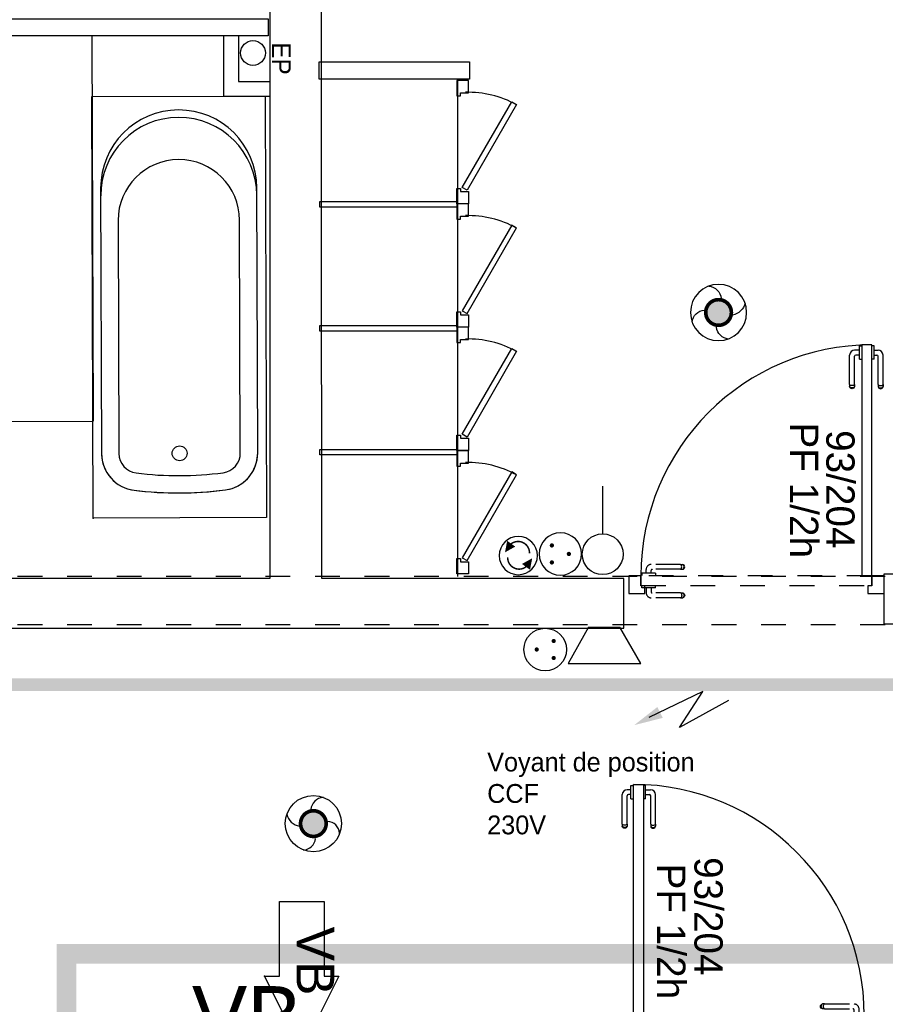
# Model space of a CAD drawing. Header units: millimetres. Extents: x -11.8 to 86.8, y 45.9 to 95.9.
# Tile 48 of 108: x 13.2 to 16.7, y 82.3 to 86.2. Entities that reach past the tile are written whole.
import ezdxf

# ---------------------------------------------------------------- set-up
doc = ezdxf.new("R2010")
doc.units = ezdxf.units.MM
doc.header["$MEASUREMENT"] = 0
for name, pattern in [('PC_DASH_1', [0.055556, 0.027778, -0.027778]), ('PC_DASH_2', [0.125, 0.055556, -0.069444]), ('PC_DASH_3', [0.055556, 0.027778, -0.027778]), ('PC_DASH_4', [0.125, 0.055556, -0.069444])]:
    doc.linetypes.add(name, pattern=pattern)
for name, color, linetype in [('Cfa', 1, 'Continuous'), ('CFO', 6, 'Continuous'), ('Structure etage', 7, 'Continuous')]:
    doc.layers.add(name, color=color, linetype=linetype)
doc.styles.get("Standard").update_dxf_attribs({"font": 'BKANT.TTF'})

# ---------------------------------------------------------------- blocks, each defined once
blk = doc.blocks.new('AP0')
for points, const_width in [([(0.175, -0.06, -1), (-0.148, 0.06, -1)], 0.0492), ([(-0.06, 0, 1), (0.087, 0, 1)], 0.147)]:
    blk.add_lwpolyline(points, format="xyb", close=True, dxfattribs=dict(const_width=const_width))
blk.add_circle((0.014, 0), 0.378)
for centre, radius, start, end in [((0.153, 0.184), 0.169, 92.8345, 178.447), ((-0.154, 0.151), 0.188, 186.2032, 263.9565), ((0.189, -0.152), 0.183, 5.8298, 82.3782), ((-0.155, -0.154), 0.206, 281.5712, 350.6383)]:
    blk.add_arc(centre, radius, start, end)
blk = doc.blocks.new('PCEN')
at = {"const_width": 0.025}
for points in [[(-0.101, 0.359, 1), (-0.076, 0.359, 1)], [(0.099, 0.359, 1), (0.124, 0.359, 1)], [(-0.001, 0.159, 1), (0.024, 0.159, 1)]]:
    blk.add_lwpolyline(points, format="xyb", close=True, dxfattribs=at)
blk.add_circle((0.012, 0.259), 0.25)
blk = doc.blocks.new('SA')
blk.add_line((0.1176, 0.2603), (0.3651, 0.5078))
blk.add_circle((0.0116, 0.1542), 0.15)
blk = doc.blocks.new('INDIC')
for p, q in [((-0.3, 0.15), (0.3, 0.15)), ((-0.1315, -0.15), (-0.3, 0.15)), ((0.3, 0.15), (0.1272, -0.15)), ((-0.1315, -0.15), (0.1272, -0.15))]:
    blk.add_line(p, q)
blk = doc.blocks.new('SAT2')
for points in [[(-0.141, 0.0796, 0.1, 0, 0), (-0.0543, 0.1422, 0, 0, 0)], [(0.0922, -0.0695, 0.1, 0, 0), (0.0055, -0.1321, 0, 0, 0)]]:
    blk.add_lwpolyline(points, format="xyseb")
at = {"const_width": 0.015}
for points in [[(-0.0457, -0.1049, -0.806662), (-0.0992, 0.1135)], [(-0.0031, 0.115, -0.806662), (0.0504, -0.1034)]]:
    blk.add_lwpolyline(points, format="xyb", dxfattribs=at)
blk.add_circle((-0.0218, 0.0081), 0.1929)
blk = doc.blocks.new('ALIM')
blk.add_lwpolyline([(0, 0), (0.598, 0.243), (0.283, -0.138), (0.938, 0.091)])
blk.add_lwpolyline([(0.801, 0.046, 0.14, 0, 0), (1.114, 0.158, 0, 0, 0)], format="xyseb")
blk = doc.blocks.new('PD_15639')
at = {"layer": 'Structure etage', "color": 0}
for p, q in [((15.4976, -13.5775), (15.4824, -13.5775)), ((15.4976, -13.5619), (15.4976, -13.5603)), ((15.4976, -13.5603), (15.4977, -13.5603)), ((15.4976, -13.5666), (15.4976, -13.5619)), ((15.4976, -13.5738), (15.4976, -13.5666)), ((15.4976, -13.5826), (15.4976, -13.5738)), ((15.4976, -13.592), (15.4976, -13.5826)), ((15.4977, -13.5603), (15.5075, -13.5603)), ((15.5075, -13.5603), (15.5076, -13.5603)), ((15.4623, -13.7165), (15.4623, -13.5975)), ((15.482, -13.7165), (15.482, -13.6022)), ((15.4976, -13.5972), (15.4871, -13.5972)), ((15.4976, -13.6008), (15.4976, -13.592)), ((15.4976, -13.608), (15.4976, -13.6008)), ((15.4976, -13.6127), (15.4976, -13.608)), ((15.4976, -13.6144), (15.4976, -13.6127)), ((15.4976, -13.6144), (15.4977, -13.6144)), ((15.4977, -13.6144), (15.5075, -13.6144)), ((15.5075, -13.6144), (15.5076, -13.6144)), ((15.4623, -13.7165), (15.4623, -13.7226)), ((15.4623, -13.7226), (15.4623, -13.7248)), ((15.4635, -13.7281), (15.4623, -13.7248)), ((15.4658, -13.7195), (15.4635, -13.7182)), ((15.4658, -13.728), (15.4635, -13.7256)), ((15.4658, -13.7308), (15.4635, -13.7281)), ((15.4688, -13.7204), (15.4658, -13.7195)), ((15.4688, -13.7295), (15.4658, -13.728)), ((15.4688, -13.7325), (15.4658, -13.7308)), ((15.4722, -13.7208), (15.4688, -13.7204)), ((15.4722, -13.7301), (15.4688, -13.7295)), ((15.4722, -13.7331), (15.4688, -13.7325)), ((15.4756, -13.7204), (15.4722, -13.7208)), ((15.4756, -13.7295), (15.4722, -13.7301)), ((15.4756, -13.7325), (15.4722, -13.7331)), ((15.4786, -13.7195), (15.4756, -13.7204)), ((15.4786, -13.728), (15.4756, -13.7295)), ((15.4786, -13.7308), (15.4756, -13.7325)), ((15.4809, -13.7182), (15.4786, -13.7195)), ((15.4809, -13.7256), (15.4786, -13.728)), ((15.4809, -13.7281), (15.4786, -13.7308)), ((15.482, -13.7248), (15.4809, -13.7281)), ((15.482, -13.7165), (15.482, -13.7226)), ((15.482, -13.7226), (15.482, -13.7248))]:
    blk.add_line(p, q, dxfattribs=at)
for centre, radius in [((15.4824, -13.5975), 0.02), ((15.4871, -13.6022), 0.00501)]:
    blk.add_arc(centre, radius, 90, 180, dxfattribs=at)
blk = doc.blocks.new('PD_15640')
at = {"layer": 'Structure etage', "color": 0}
for p, q in [((15.5467, -13.5603), (15.5466, -13.5603)), ((15.5565, -13.5603), (15.5467, -13.5603)), ((15.5566, -13.5603), (15.5565, -13.5603)), ((15.5566, -13.5619), (15.5566, -13.5603)), ((15.5566, -13.5666), (15.5566, -13.5619)), ((15.5566, -13.5738), (15.5566, -13.5666)), ((15.5566, -13.5826), (15.5566, -13.5738)), ((15.5566, -13.5775), (15.5769, -13.5775)), ((15.5566, -13.592), (15.5566, -13.5826)), ((15.5467, -13.6144), (15.5466, -13.6144)), ((15.5565, -13.6144), (15.5467, -13.6144)), ((15.5566, -13.6144), (15.5565, -13.6144)), ((15.5566, -13.6008), (15.5566, -13.592)), ((15.5566, -13.5972), (15.5722, -13.5972)), ((15.5566, -13.608), (15.5566, -13.6008)), ((15.5566, -13.6127), (15.5566, -13.608)), ((15.5566, -13.6144), (15.5566, -13.6127)), ((15.5773, -13.7165), (15.5773, -13.6022)), ((15.597, -13.7165), (15.597, -13.5975)), ((15.5773, -13.7165), (15.5773, -13.7226)), ((15.5773, -13.7226), (15.5773, -13.7248)), ((15.5773, -13.7248), (15.5784, -13.7281)), ((15.5784, -13.7182), (15.5807, -13.7195)), ((15.5784, -13.7256), (15.5807, -13.728)), ((15.5784, -13.7281), (15.5807, -13.7308)), ((15.5807, -13.7195), (15.5837, -13.7204)), ((15.5807, -13.728), (15.5837, -13.7295)), ((15.5807, -13.7308), (15.5837, -13.7325)), ((15.5837, -13.7204), (15.5871, -13.7208)), ((15.5837, -13.7295), (15.5871, -13.7301)), ((15.5837, -13.7325), (15.5871, -13.7331)), ((15.5871, -13.7208), (15.5905, -13.7204)), ((15.5871, -13.7301), (15.5905, -13.7295)), ((15.5871, -13.7331), (15.5905, -13.7325)), ((15.5905, -13.7204), (15.5935, -13.7195)), ((15.5905, -13.7295), (15.5935, -13.728)), ((15.5905, -13.7325), (15.5935, -13.7308)), ((15.5935, -13.7195), (15.5958, -13.7182)), ((15.5935, -13.728), (15.5958, -13.7256)), ((15.5935, -13.7308), (15.5958, -13.7281)), ((15.5958, -13.7281), (15.597, -13.7248)), ((15.597, -13.7165), (15.597, -13.7226)), ((15.597, -13.7226), (15.597, -13.7248))]:
    blk.add_line(p, q, dxfattribs=at)
for centre, radius in [((15.5769, -13.5975), 0.02), ((15.5722, -13.6022), 0.00501)]:
    blk.add_arc(centre, radius, 0, 90, dxfattribs=at)
blk = doc.blocks.new('PD_15638')
at = {"layer": 'Structure etage'}
for name in ['PD_15639', 'PD_15640']:
    blk.add_blockref(name, (0, 0), dxfattribs=at)
blk = doc.blocks.new('PD_15643')
at = {"layer": 'Structure etage', "color": 0, "linetype": 'PC_DASH_1'}
for p, q in [((16.2622, -14.4518), (16.2628, -14.4484)), ((16.2628, -14.4552), (16.2622, -14.4518)), ((16.2628, -14.4484), (16.2645, -14.4454)), ((16.2645, -14.4582), (16.2628, -14.4552)), ((16.2645, -14.4454), (16.2672, -14.4431)), ((16.2652, -14.4518), (16.2658, -14.4484)), ((16.2658, -14.4552), (16.2652, -14.4518)), ((16.2658, -14.4484), (16.2673, -14.4454)), ((16.2673, -14.4582), (16.2658, -14.4552)), ((16.2672, -14.4431), (16.2705, -14.4419)), ((16.2673, -14.4454), (16.2697, -14.4431)), ((16.2727, -14.4419), (16.2705, -14.4419)), ((16.2788, -14.4419), (16.2727, -14.4419)), ((16.2745, -14.4518), (16.2748, -14.4484)), ((16.2748, -14.4552), (16.2745, -14.4518)), ((16.2748, -14.4484), (16.2757, -14.4454)), ((16.2757, -14.4582), (16.2748, -14.4552)), ((16.2757, -14.4454), (16.2771, -14.4431)), ((16.2788, -14.4419), (16.3978, -14.4419)), ((16.2672, -14.4605), (16.2645, -14.4582)), ((16.2705, -14.4617), (16.2672, -14.4605)), ((16.2697, -14.4605), (16.2673, -14.4582)), ((16.2727, -14.4617), (16.2705, -14.4617)), ((16.2788, -14.4617), (16.2727, -14.4617)), ((16.2771, -14.4605), (16.2757, -14.4582)), ((16.2788, -14.4617), (16.3931, -14.4617)), ((16.3809, -14.4772), (16.3825, -14.4772)), ((16.3809, -14.4772), (16.3809, -14.4773)), ((16.3809, -14.4773), (16.3809, -14.4871)), ((16.3809, -14.4871), (16.3809, -14.4872)), ((16.3825, -14.4772), (16.3872, -14.4772)), ((16.3872, -14.4772), (16.3944, -14.4772)), ((16.3944, -14.4772), (16.4033, -14.4772)), ((16.3981, -14.4772), (16.3981, -14.4667)), ((16.4033, -14.4772), (16.4126, -14.4772)), ((16.4126, -14.4772), (16.4215, -14.4772)), ((16.4178, -14.4772), (16.4178, -14.462)), ((16.4215, -14.4772), (16.4287, -14.4772)), ((16.4287, -14.4772), (16.4334, -14.4772)), ((16.4334, -14.4772), (16.435, -14.4772)), ((16.435, -14.4772), (16.435, -14.4773)), ((16.435, -14.4773), (16.435, -14.4871)), ((16.435, -14.4871), (16.435, -14.4872))]:
    blk.add_line(p, q, dxfattribs=at)
for centre, radius in [((16.3978, -14.462), 0.02), ((16.3931, -14.4667), 0.00501)]:
    blk.add_arc(centre, radius, 0, 90, dxfattribs=at)
blk = doc.blocks.new('PD_15644')
at = {"layer": 'Structure etage', "color": 0, "linetype": 'PC_DASH_1'}
for p, q in [((16.3809, -14.5263), (16.3809, -14.5262)), ((16.3809, -14.5361), (16.3809, -14.5263)), ((16.435, -14.5263), (16.435, -14.5262)), ((16.435, -14.5361), (16.435, -14.5263)), ((16.2628, -14.5633), (16.2622, -14.5667)), ((16.2622, -14.5667), (16.2628, -14.5702)), ((16.2645, -14.5603), (16.2628, -14.5633)), ((16.2628, -14.5702), (16.2645, -14.5732)), ((16.2672, -14.5581), (16.2645, -14.5603)), ((16.2645, -14.5732), (16.2672, -14.5754)), ((16.2658, -14.5633), (16.2652, -14.5667)), ((16.2652, -14.5667), (16.2658, -14.5702)), ((16.2673, -14.5603), (16.2658, -14.5633)), ((16.2658, -14.5702), (16.2673, -14.5732)), ((16.2705, -14.5569), (16.2672, -14.5581)), ((16.2672, -14.5754), (16.2705, -14.5766)), ((16.2697, -14.5581), (16.2673, -14.5603)), ((16.2673, -14.5732), (16.2697, -14.5754)), ((16.2727, -14.5569), (16.2705, -14.5569)), ((16.2788, -14.5569), (16.2727, -14.5569)), ((16.2748, -14.5633), (16.2745, -14.5667)), ((16.2745, -14.5667), (16.2748, -14.5702)), ((16.2757, -14.5603), (16.2748, -14.5633)), ((16.2748, -14.5702), (16.2757, -14.5732)), ((16.2771, -14.5581), (16.2757, -14.5603)), ((16.2757, -14.5732), (16.2771, -14.5754)), ((16.2788, -14.5569), (16.3931, -14.5569)), ((16.3809, -14.5362), (16.3809, -14.5361)), ((16.3809, -14.5362), (16.3825, -14.5362)), ((16.3825, -14.5362), (16.3872, -14.5362)), ((16.3872, -14.5362), (16.3944, -14.5362)), ((16.3944, -14.5362), (16.4033, -14.5362)), ((16.3981, -14.5362), (16.3981, -14.5519)), ((16.4033, -14.5362), (16.4126, -14.5362)), ((16.4126, -14.5362), (16.4215, -14.5362)), ((16.4178, -14.5362), (16.4178, -14.5566)), ((16.4215, -14.5362), (16.4287, -14.5362)), ((16.4287, -14.5362), (16.4334, -14.5362)), ((16.4334, -14.5362), (16.435, -14.5362)), ((16.435, -14.5362), (16.435, -14.5361)), ((16.2727, -14.5766), (16.2705, -14.5766)), ((16.2788, -14.5766), (16.2727, -14.5766)), ((16.2788, -14.5766), (16.3978, -14.5766))]:
    blk.add_line(p, q, dxfattribs=at)
for centre, radius in [((16.3931, -14.5519), 0.00501), ((16.3978, -14.5566), 0.02)]:
    blk.add_arc(centre, radius, 270, 0, dxfattribs=at)
blk = doc.blocks.new('PD_15642')
at = {"layer": 'Structure etage'}
for name in ['PD_15643', 'PD_15644']:
    blk.add_blockref(name, (0, 0), dxfattribs=at)
blk = doc.blocks.new('PD_15641')
at = {"layer": 'Structure etage', "color": 0, "linetype": 'PC_DASH_1'}
blk.add_lwpolyline([(16.439, -14.4872), (16.439, -14.5272), (15.5077, -14.5272), (15.5077, -14.4872), (16.439, -14.4872)], dxfattribs=at)
at = {"layer": 'Structure etage'}
blk.add_blockref('PD_15642', (0, 0), dxfattribs=at)
blk = doc.blocks.new('PD_15637')
at = {"layer": 'Structure etage', "color": 0}
for points in [[(15.5076, -13.5563), (15.5476, -13.5563), (15.5476, -14.4876), (15.5076, -14.4876), (15.5076, -13.5563)], [(15.5076, -14.5276), (15.5235, -14.5276), (15.5235, -14.5597), (15.4575, -14.5597), (15.4575, -14.4876), (15.5076, -14.4876), (15.5076, -14.5276)], [(16.4874, -14.5597), (16.4229, -14.5597), (16.4229, -14.5276), (16.4388, -14.5276), (16.4388, -14.4876), (16.4874, -14.4876), (16.4874, -14.5597)]]:
    blk.add_lwpolyline(points, dxfattribs=at)
blk.add_arc((15.5076, -14.4876), 0.9313, 0, 90, dxfattribs=at)
at = {"layer": 'Structure etage'}
for name in ['PD_15638', 'PD_15641']:
    blk.add_blockref(name, (0, 0), dxfattribs=at)
blk = doc.blocks.new('PD_15761')
at = {"layer": 'Structure etage', "color": 0}
blk.add_lwpolyline([(14.2598, -14.3292), (14.3194, -14.3292), (14.1694, -14.6283), (14.0194, -14.3292), (14.0789, -14.3292), (14.0789, -14.0283), (14.2598, -14.0283), (14.2598, -14.3292)], dxfattribs=at)
blk.add_point((14.0194, -14.3292), dxfattribs=at)
blk = doc.blocks.new('PD_15760')
at = {"layer": 'Structure etage'}
blk.add_blockref('PD_15761', (0, 0), dxfattribs=at)
at = {"layer": 'Structure etage', "color": 0, "insert": (14.3006, -14.1298), "char_height": 0.152135, "width": 0.282222, "attachment_point": 1, "rotation": 270}
blk.add_mtext('{\\fArial|b0|i0|c0|p34;\\W0.98;VB}', dxfattribs=at)
blk = doc.blocks.new('PD_15830')
at = {"layer": 'Structure etage', "color": 0}
for p, q in [((16.4694, -11.7874), (16.4693, -11.7874)), ((16.4793, -11.7874), (16.4694, -11.7874)), ((16.4794, -11.7874), (16.4793, -11.7874)), ((16.4794, -11.789), (16.4794, -11.7874)), ((16.4794, -11.7937), (16.4794, -11.789)), ((16.4794, -11.8009), (16.4794, -11.7937)), ((16.4794, -11.8097), (16.4794, -11.8009)), ((16.4794, -11.8045), (16.4946, -11.8045)), ((16.4794, -11.8191), (16.4794, -11.8097)), ((16.4794, -11.8279), (16.4794, -11.8191)), ((16.4794, -11.8243), (16.4899, -11.8243)), ((16.4794, -11.8351), (16.4794, -11.8279)), ((16.4794, -11.8398), (16.4794, -11.8351)), ((16.4949, -11.9435), (16.4949, -11.8293)), ((16.5146, -11.9435), (16.5146, -11.8246)), ((16.4694, -11.8414), (16.4693, -11.8414)), ((16.4793, -11.8414), (16.4694, -11.8414)), ((16.4794, -11.8414), (16.4793, -11.8414)), ((16.4794, -11.8414), (16.4794, -11.8398)), ((16.4949, -11.9435), (16.4949, -11.9497)), ((16.4949, -11.9497), (16.4949, -11.9519)), ((16.4949, -11.9519), (16.4961, -11.9552)), ((16.4961, -11.9452), (16.4983, -11.9466)), ((16.4961, -11.9526), (16.4983, -11.955)), ((16.4983, -11.9466), (16.5013, -11.9475)), ((16.5013, -11.9475), (16.5047, -11.9478)), ((16.5047, -11.9478), (16.5082, -11.9475)), ((16.5082, -11.9475), (16.5112, -11.9466)), ((16.5112, -11.9466), (16.5134, -11.9452)), ((16.5112, -11.955), (16.5134, -11.9526)), ((16.5134, -11.9552), (16.5146, -11.9519)), ((16.5146, -11.9435), (16.5146, -11.9497)), ((16.5146, -11.9497), (16.5146, -11.9519)), ((16.4961, -11.9552), (16.4983, -11.9578)), ((16.4983, -11.955), (16.5013, -11.9566)), ((16.4983, -11.9578), (16.5013, -11.9596)), ((16.5013, -11.9566), (16.5047, -11.9571)), ((16.5013, -11.9596), (16.5047, -11.9602)), ((16.5047, -11.9571), (16.5082, -11.9566)), ((16.5047, -11.9602), (16.5082, -11.9596)), ((16.5082, -11.9566), (16.5112, -11.955)), ((16.5082, -11.9596), (16.5112, -11.9578)), ((16.5112, -11.9578), (16.5134, -11.9552))]:
    blk.add_line(p, q, dxfattribs=at)
for centre, radius in [((16.4899, -11.8293), 0.00501), ((16.4946, -11.8246), 0.02)]:
    blk.add_arc(centre, radius, 0, 90, dxfattribs=at)
blk = doc.blocks.new('PD_15831')
at = {"layer": 'Structure etage', "color": 0}
for p, q in [((16.4203, -11.789), (16.4203, -11.7874)), ((16.4203, -11.7874), (16.4204, -11.7874)), ((16.4203, -11.7937), (16.4203, -11.789)), ((16.4203, -11.8009), (16.4203, -11.7937)), ((16.4204, -11.7874), (16.4302, -11.7874)), ((16.4302, -11.7874), (16.4303, -11.7874)), ((16.3799, -11.9435), (16.3799, -11.8246)), ((16.3997, -11.9435), (16.3997, -11.8293)), ((16.4203, -11.8045), (16.4, -11.8045)), ((16.4203, -11.8243), (16.4047, -11.8243)), ((16.4203, -11.8097), (16.4203, -11.8009)), ((16.4203, -11.8191), (16.4203, -11.8097)), ((16.4203, -11.8279), (16.4203, -11.8191)), ((16.4203, -11.8351), (16.4203, -11.8279)), ((16.4203, -11.8398), (16.4203, -11.8351)), ((16.4203, -11.8414), (16.4203, -11.8398)), ((16.4203, -11.8414), (16.4204, -11.8414)), ((16.4204, -11.8414), (16.4302, -11.8414)), ((16.4302, -11.8414), (16.4303, -11.8414)), ((16.3799, -11.9435), (16.3799, -11.9497)), ((16.3799, -11.9497), (16.3799, -11.9519)), ((16.3811, -11.9552), (16.3799, -11.9519)), ((16.3834, -11.9466), (16.3811, -11.9452)), ((16.3834, -11.955), (16.3811, -11.9526)), ((16.3864, -11.9475), (16.3834, -11.9466)), ((16.3898, -11.9478), (16.3864, -11.9475)), ((16.3932, -11.9475), (16.3898, -11.9478)), ((16.3962, -11.9466), (16.3932, -11.9475)), ((16.3985, -11.9452), (16.3962, -11.9466)), ((16.3985, -11.9526), (16.3962, -11.955)), ((16.3997, -11.9519), (16.3985, -11.9552)), ((16.3997, -11.9435), (16.3997, -11.9497)), ((16.3997, -11.9497), (16.3997, -11.9519)), ((16.3834, -11.9578), (16.3811, -11.9552)), ((16.3864, -11.9566), (16.3834, -11.955)), ((16.3864, -11.9596), (16.3834, -11.9578)), ((16.3898, -11.9571), (16.3864, -11.9566)), ((16.3898, -11.9602), (16.3864, -11.9596)), ((16.3932, -11.9566), (16.3898, -11.9571)), ((16.3932, -11.9596), (16.3898, -11.9602)), ((16.3962, -11.955), (16.3932, -11.9566)), ((16.3962, -11.9578), (16.3932, -11.9596)), ((16.3985, -11.9552), (16.3962, -11.9578))]:
    blk.add_line(p, q, dxfattribs=at)
for centre, radius in [((16.4, -11.8246), 0.02), ((16.4047, -11.8293), 0.00501)]:
    blk.add_arc(centre, radius, 90, 180, dxfattribs=at)
blk = doc.blocks.new('PD_15829')
at = {"layer": 'Structure etage'}
for name in ['PD_15831', 'PD_15830']:
    blk.add_blockref(name, (0, 0), dxfattribs=at)
blk = doc.blocks.new('PD_15834')
at = {"layer": 'Structure etage', "color": 0, "linetype": 'PC_DASH_1'}
for p, q in [((15.6981, -12.669), (15.5791, -12.669)), ((15.6981, -12.669), (15.7043, -12.669)), ((15.7043, -12.669), (15.7065, -12.669)), ((15.7097, -12.6702), (15.7065, -12.669)), ((15.5436, -12.7042), (15.5419, -12.7042)), ((15.5419, -12.7042), (15.5419, -12.7043)), ((15.5419, -12.7043), (15.5419, -12.7141)), ((15.5482, -12.7042), (15.5436, -12.7042)), ((15.5554, -12.7042), (15.5482, -12.7042)), ((15.5643, -12.7042), (15.5554, -12.7042)), ((15.5591, -12.7042), (15.5591, -12.689)), ((15.5737, -12.7042), (15.5643, -12.7042)), ((15.5825, -12.7042), (15.5737, -12.7042)), ((15.5788, -12.7042), (15.5788, -12.6937)), ((15.5897, -12.7042), (15.5825, -12.7042)), ((15.6981, -12.6887), (15.5838, -12.6887)), ((15.5944, -12.7042), (15.5897, -12.7042)), ((15.596, -12.7042), (15.5944, -12.7042)), ((15.596, -12.7042), (15.596, -12.7043)), ((15.596, -12.7043), (15.596, -12.7141)), ((15.6981, -12.6887), (15.7043, -12.6887)), ((15.7012, -12.6724), (15.6998, -12.6702)), ((15.6998, -12.6875), (15.7012, -12.6853)), ((15.7021, -12.6754), (15.7012, -12.6724)), ((15.7012, -12.6853), (15.7021, -12.6823)), ((15.7024, -12.6789), (15.7021, -12.6754)), ((15.7021, -12.6823), (15.7024, -12.6789)), ((15.7043, -12.6887), (15.7065, -12.6887)), ((15.7065, -12.6887), (15.7097, -12.6875)), ((15.7096, -12.6724), (15.7072, -12.6702)), ((15.7072, -12.6875), (15.7096, -12.6853)), ((15.7111, -12.6754), (15.7096, -12.6724)), ((15.7096, -12.6853), (15.7111, -12.6823)), ((15.7124, -12.6724), (15.7097, -12.6702)), ((15.7097, -12.6875), (15.7124, -12.6853)), ((15.7117, -12.6789), (15.7111, -12.6754)), ((15.7111, -12.6823), (15.7117, -12.6789)), ((15.7141, -12.6754), (15.7124, -12.6724)), ((15.7124, -12.6853), (15.7141, -12.6823)), ((15.7147, -12.6789), (15.7141, -12.6754)), ((15.7141, -12.6823), (15.7147, -12.6789)), ((15.5419, -12.7141), (15.5419, -12.7142)), ((15.596, -12.7141), (15.596, -12.7142))]:
    blk.add_line(p, q, dxfattribs=at)
for centre, radius in [((15.5791, -12.689), 0.02), ((15.5838, -12.6937), 0.00501)]:
    blk.add_arc(centre, radius, 90, 180, dxfattribs=at)
blk = doc.blocks.new('PD_15835')
at = {"layer": 'Structure etage', "color": 0, "linetype": 'PC_DASH_1'}
for p, q in [((15.5419, -12.7534), (15.5419, -12.7533)), ((15.5419, -12.7632), (15.5419, -12.7534)), ((15.5419, -12.7633), (15.5419, -12.7632)), ((15.5436, -12.7633), (15.5419, -12.7633)), ((15.5482, -12.7633), (15.5436, -12.7633)), ((15.5554, -12.7633), (15.5482, -12.7633)), ((15.5643, -12.7633), (15.5554, -12.7633)), ((15.5591, -12.7633), (15.5591, -12.7836)), ((15.5737, -12.7633), (15.5643, -12.7633)), ((15.5825, -12.7633), (15.5737, -12.7633)), ((15.5788, -12.7633), (15.5788, -12.7789)), ((15.5897, -12.7633), (15.5825, -12.7633)), ((15.6981, -12.7839), (15.5838, -12.7839)), ((15.5944, -12.7633), (15.5897, -12.7633)), ((15.596, -12.7633), (15.5944, -12.7633)), ((15.596, -12.7534), (15.596, -12.7533)), ((15.596, -12.7632), (15.596, -12.7534)), ((15.596, -12.7633), (15.596, -12.7632)), ((15.6981, -12.7839), (15.7043, -12.7839)), ((15.6998, -12.7851), (15.7012, -12.7874)), ((15.7012, -12.7874), (15.7021, -12.7904)), ((15.7043, -12.7839), (15.7065, -12.7839)), ((15.7065, -12.7839), (15.7097, -12.7851)), ((15.7072, -12.7851), (15.7096, -12.7874)), ((15.7096, -12.7874), (15.7111, -12.7904)), ((15.7097, -12.7851), (15.7124, -12.7874)), ((15.7124, -12.7874), (15.7141, -12.7904)), ((15.6981, -12.8037), (15.5791, -12.8037)), ((15.6981, -12.8037), (15.7043, -12.8037)), ((15.7012, -12.8002), (15.6998, -12.8025)), ((15.7021, -12.7972), (15.7012, -12.8002)), ((15.7021, -12.7904), (15.7024, -12.7938)), ((15.7024, -12.7938), (15.7021, -12.7972)), ((15.7043, -12.8037), (15.7065, -12.8037)), ((15.7097, -12.8025), (15.7065, -12.8037)), ((15.7096, -12.8002), (15.7072, -12.8025)), ((15.7111, -12.7972), (15.7096, -12.8002)), ((15.7124, -12.8002), (15.7097, -12.8025)), ((15.7111, -12.7904), (15.7117, -12.7938)), ((15.7117, -12.7938), (15.7111, -12.7972)), ((15.7141, -12.7972), (15.7124, -12.8002)), ((15.7141, -12.7904), (15.7147, -12.7938)), ((15.7147, -12.7938), (15.7141, -12.7972))]:
    blk.add_line(p, q, dxfattribs=at)
for centre, radius in [((15.5791, -12.7836), 0.02), ((15.5838, -12.7789), 0.00501)]:
    blk.add_arc(centre, radius, 180, 270, dxfattribs=at)
blk = doc.blocks.new('PD_15833')
at = {"layer": 'Structure etage'}
for name in ['PD_15834', 'PD_15835']:
    blk.add_blockref(name, (0, 0), dxfattribs=at)
blk = doc.blocks.new('PD_15832')
at = {"layer": 'Structure etage', "color": 0, "linetype": 'PC_DASH_1'}
blk.add_lwpolyline([(15.5379, -12.7143), (15.5379, -12.7543), (16.4692, -12.7543), (16.4692, -12.7143), (15.5379, -12.7143)], dxfattribs=at)
at = {"layer": 'Structure etage'}
blk.add_blockref('PD_15833', (0, 0), dxfattribs=at)
blk = doc.blocks.new('PD_15828')
at = {"layer": 'Structure etage', "color": 0}
for points in [[(16.4693, -11.7834), (16.4293, -11.7834), (16.4293, -12.7146), (16.4693, -12.7146), (16.4693, -11.7834)], [(15.4895, -12.7867), (15.554, -12.7867), (15.554, -12.7547), (15.5381, -12.7547), (15.5381, -12.7146), (15.4895, -12.7146), (15.4895, -12.7867)], [(16.4693, -12.7547), (16.4534, -12.7547), (16.4534, -12.7867), (16.5194, -12.7867), (16.5194, -12.7146), (16.4693, -12.7146), (16.4693, -12.7547)]]:
    blk.add_lwpolyline(points, dxfattribs=at)
blk.add_arc((16.4693, -12.7146), 0.9313, 90, 180, dxfattribs=at)
at = {"layer": 'Structure etage'}
for name in ['PD_15829', 'PD_15832']:
    blk.add_blockref(name, (0, 0), dxfattribs=at)
blk = doc.blocks.new('PD_16297')
at = {"layer": 'Structure etage', "color": 0}
for p, q in [((13.3579, -11.1519), (13.3615, -12.2212)), ((13.9915, -12.2191), (13.9879, -11.1498))]:
    blk.add_line(p, q, dxfattribs=at)
blk.add_lwpolyline([(13.3579, -11.1519), (13.3615, -12.2212), (13.3617, -12.2281), (13.3626, -12.2385), (13.3642, -12.2489), (13.3665, -12.2591), (13.3695, -12.2691), (13.3733, -12.2789), (13.3777, -12.2884), (13.3827, -12.2976), (13.3884, -12.3064), (13.3947, -12.3148), (13.4015, -12.3227), (13.4089, -12.3301), (13.4168, -12.337), (13.4251, -12.3433), (13.4339, -12.3491), (13.443, -12.3542), (13.4525, -12.3586), (13.4622, -12.3624), (13.4722, -12.3655), (13.4824, -12.3679), (13.4928, -12.3696), (13.5115, -12.3718), (13.5364, -12.3744), (13.5614, -12.3765), (13.5864, -12.3783), (13.6114, -12.3795), (13.6364, -12.3804), (13.6615, -12.3808), (13.6865, -12.3808), (13.7116, -12.3803), (13.7366, -12.3794), (13.7616, -12.3781), (13.7866, -12.3763), (13.8115, -12.3741), (13.8364, -12.3714), (13.8613, -12.3683), (13.8681, -12.3673), (13.8783, -12.3651), (13.8884, -12.3621), (13.8982, -12.3585), (13.9077, -12.3542), (13.917, -12.3493), (13.9258, -12.3437), (13.9343, -12.3375), (13.9423, -12.3308), (13.9498, -12.3235), (13.9568, -12.3157), (13.9632, -12.3074), (13.969, -12.2987), (13.9742, -12.2896), (13.9788, -12.2802), (13.9827, -12.2705), (13.9859, -12.2605), (13.9884, -12.2503), (13.9901, -12.24), (13.9912, -12.2296), (13.9915, -12.2191), (13.9879, -11.1498)], dxfattribs=at)
for centre, radius, start, end in [((13.5115, -12.2207), 0.15, 180.1922, 262.8149), ((13.8415, -12.2196), 0.15, 277.5696, 0.1922), ((13.6723, -10.9458), 1.435, 262.8148, 277.5696)]:
    blk.add_arc(centre, radius, start, end, dxfattribs=at)
blk = doc.blocks.new('PD_16296')
at = {"layer": 'Structure etage', "color": 0}
for p, q in [((13.4284, -11.2817), (13.4315, -12.221)), ((13.9215, -12.2194), (13.9184, -11.28))]:
    blk.add_line(p, q, dxfattribs=at)
blk.add_lwpolyline([(13.3274, -12.482), (13.3217, -10.782), (14.0217, -10.7797), (14.0274, -12.4797), (13.3274, -12.482)], dxfattribs=at)
blk.add_circle((13.6765, -12.2208), 0.03, dxfattribs=at)
for centre, radius, start, end in [((13.6729, -11.1508), 0.315, 0.1923, 180.1922), ((13.673, -11.1808), 0.315, 0.1923, 180.1922), ((13.6734, -11.2808), 0.245, 0.1922, 180.1922), ((13.5115, -12.2207), 0.08, 180.1922, 262.8149), ((13.8415, -12.2196), 0.08, 277.5696, 0.1922), ((13.6723, -10.9458), 1.365, 262.8148, 277.5696)]:
    blk.add_arc(centre, radius, start, end, dxfattribs=at)
blk.add_point((13.3274, -12.482), dxfattribs=at)
at = {"layer": 'Structure etage'}
blk.add_blockref('PD_16297', (0, 0), dxfattribs=at)
blk = doc.blocks.new('PD_16535')
at = {"layer": 'Structure etage', "color": 0}
blk.add_circle((13.9725, -10.606), 0.05, dxfattribs=at)
at = {"layer": 'Structure etage', "color": 0, "insert": (14.125, -10.5631), "char_height": 0.076068, "width": 0.141111, "attachment_point": 1, "rotation": 270}
blk.add_mtext('{\\fHelvetica|b0|i0|c0|p0;\\W0.92;EP}', dxfattribs=at)
blk = doc.blocks.new('PD_16573')
at = {"layer": 'Structure etage', "color": 0}
for points in [[(14.8416, -11.215), (14.7946, -11.215), (14.7946, -11.2767), (14.8095, -11.2767), (14.8095, -11.2645), (14.8416, -11.2645), (14.8416, -11.215)], [(15.0172, -11.3), (14.8172, -11.6464), (14.8362, -11.6574), (15.0362, -11.311), (15.0172, -11.3)], [(14.8416, -11.7114), (14.7946, -11.7114), (14.7946, -11.6497), (14.8095, -11.6497), (14.8095, -11.662), (14.8416, -11.662), (14.8416, -11.7114)]]:
    blk.add_lwpolyline(points, dxfattribs=at)
blk.add_arc((14.8416, -11.662), 0.4, 60.9878, 91.6799, dxfattribs=at)
blk = doc.blocks.new('PD_16574')
at = {"layer": 'Structure etage', "color": 0}
for points in [[(14.8416, -11.7126), (14.7946, -11.7126), (14.7946, -11.7743), (14.8095, -11.7743), (14.8095, -11.762), (14.8416, -11.762), (14.8416, -11.7126)], [(15.0362, -11.8086), (14.8362, -12.155), (14.8172, -12.144), (15.0172, -11.7976), (15.0362, -11.8086)], [(14.8416, -12.209), (14.7946, -12.209), (14.7946, -12.1473), (14.8095, -12.1473), (14.8095, -12.1595), (14.8416, -12.1595), (14.8416, -12.209)]]:
    blk.add_lwpolyline(points, dxfattribs=at)
blk.add_arc((14.8416, -12.1595), 0.4, 60.9878, 91.6799, dxfattribs=at)
blk = doc.blocks.new('PD_16575')
at = {"layer": 'Structure etage', "color": 0}
for points in [[(14.8416, -10.7176), (14.7946, -10.7176), (14.7946, -10.7793), (14.8095, -10.7793), (14.8095, -10.767), (14.8416, -10.767), (14.8416, -10.7176)], [(15.0362, -10.8136), (14.8362, -11.16), (14.8172, -11.149), (15.0172, -10.8026), (15.0362, -10.8136)], [(14.8416, -11.214), (14.7946, -11.214), (14.7946, -11.1523), (14.8095, -11.1523), (14.8095, -11.1645), (14.8416, -11.1645), (14.8416, -11.214)]]:
    blk.add_lwpolyline(points, dxfattribs=at)
blk.add_arc((14.8416, -11.1645), 0.4, 60.9878, 91.6799, dxfattribs=at)
blk = doc.blocks.new('PD_16576')
at = {"layer": 'Structure etage', "color": 0}
for points in [[(14.8416, -12.211), (14.7946, -12.211), (14.7946, -12.2727), (14.8095, -12.2727), (14.8095, -12.2605), (14.8416, -12.2605), (14.8416, -12.211)], [(15.0172, -12.296), (14.8172, -12.6424), (14.8362, -12.6534), (15.0362, -12.307), (15.0172, -12.296)], [(14.8416, -12.7074), (14.7946, -12.7074), (14.7946, -12.6457), (14.8095, -12.6457), (14.8095, -12.6579), (14.8416, -12.6579), (14.8416, -12.7074)]]:
    blk.add_lwpolyline(points, dxfattribs=at)
blk.add_arc((14.8416, -12.6579), 0.4, 60.9878, 91.6799, dxfattribs=at)
blk = doc.blocks.new('PD_16572')
at = {"layer": 'Structure etage', "color": 0}
blk.add_line((14.7982, -10.7115), (14.7982, -12.7175), dxfattribs=at)
for points in [[(14.239, -10.6415), (14.8458, -10.6415), (14.8458, -10.7115), (14.239, -10.7115), (14.239, -10.6415)], [(14.7982, -11.2055), (14.7982, -11.2275), (14.2418, -11.2275), (14.2418, -11.2055), (14.7982, -11.2055)], [(14.7982, -11.7055), (14.7982, -11.7275), (14.2418, -11.7275), (14.2418, -11.7055), (14.7982, -11.7055)], [(14.7982, -12.2055), (14.7982, -12.2275), (14.2418, -12.2275), (14.2418, -12.2055), (14.7982, -12.2055)]]:
    blk.add_lwpolyline(points, dxfattribs=at)
at = {"layer": 'Structure etage'}
for name in ['PD_16575', 'PD_16573', 'PD_16574', 'PD_16576']:
    blk.add_blockref(name, (0, 0), dxfattribs=at)

msp = doc.modelspace()

# ---------------------------------------------------------------- linework, layer by layer
at = {"layer": 'CFO', "color": 5, "linetype": 'PC_DASH_3', "const_width": 0.05}
msp.add_lwpolyline([(35.5387, 83.5449), (12.3132, 83.5449), (12.3132, 82.9246)], dxfattribs=at)
at = {"layer": 'CFO', "linetype": 'PC_DASH_2', "const_width": 0.08}
msp.add_lwpolyline([(44.0573, 82.4593), (13.3989, 82.4593), (13.3989, 74.8945)], dxfattribs=at)
at = {"layer": 'Structure etage', "color": 0}
for p, q in [((13.502, 86.1624), (13.5072, 84.6071)), ((14.0332, 86.1624), (14.0332, 85.9182)), ((14.0932, 86.1624), (14.0932, 85.9782)), ((14.0932, 85.9782), (14.219, 85.9782)), ((14.0332, 85.9182), (14.219, 85.9182)), ((11.9309, 84.6018), (13.5072, 84.6071))]:
    msp.add_line(p, q, dxfattribs=at)
at = {"layer": 'Structure etage', "color": 0, "linetype": 'PC_DASH_4'}
for p, q in [((12.002, 83.9821), (39.3692, 83.9821)), ((12.002, 83.7873), (39.3692, 83.7873))]:
    msp.add_line(p, q, dxfattribs=at)
at = {"layer": 'Structure etage', "color": 0}
for points in [[(14.219, 87.1659), (14.219, 83.9733), (7.3996, 83.9733), (7.3996, 85.0777), (7.2567, 85.1029), (7.1996, 85.1029), (7.1996, 83.9733), (6.2945, 83.9733), (6.2945, 81.8911), (6.3604, 81.8911), (6.4945, 81.9148), (6.4945, 83.7733), (15.6476, 83.7733), (15.6476, 83.9733), (14.429, 83.9733), (14.4236, 90.2333)], [(14.2132, 86.231), (14.2132, 86.1624), (12.3554, 86.1624), (12.3554, 86.231), (14.2132, 86.231)], [(16.6975, 83.7901), (18.6821, 83.7901), (18.6821, 83.9901), (16.6975, 83.9901), (16.6975, 83.7901)]]:
    msp.add_lwpolyline(points, dxfattribs=at)

# ---------------------------------------------------------------- block references
at = {"layer": 'Cfa', "xscale": -0.4900000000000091, "yscale": 0.4899999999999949, "zscale": 0.49, "rotation": 180}
msp.add_blockref('INDIC', (15.57, 83.7039), dxfattribs=at)
at = {"layer": 'CFO', "linetype": 'Continuous'}
for name, p, xscale, yscale, zscale, rotation in [('AP0', (16.0301, 85.0502), -0.3000000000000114, 0.2999999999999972, 0.3, 90), ('SAT2', (15.2254, 84.0569), -0.3999999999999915, 0.4000000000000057, 0.4, 90), ('AP0', (14.3953, 82.9885), 0.3000000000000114, 0.2999999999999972, 0.3, 270)]:
    msp.add_blockref(name, p, dxfattribs=dict(at, xscale=xscale, yscale=yscale, zscale=zscale, rotation=rotation))
at = {"layer": 'CFO', "lineweight": -3}
for name, p, xscale, yscale, zscale, rotation in [('SA', (15.6181, 84.0066), 0.5488000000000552, 0.5487999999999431, 0.5488000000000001, 44.99999999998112), ('PCEN', (15.4808, 84.0761), -0.342999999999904, 0.342999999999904, 0.3430000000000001, 90), ('PCEN', (15.2419, 83.6906), 0.342999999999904, 0.342999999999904, 0.3430000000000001, 270)]:
    msp.add_blockref(name, p, dxfattribs=dict(at, xscale=xscale, yscale=yscale, zscale=zscale, rotation=rotation))
at = {"layer": 'CFO', "xscale": 0.3499221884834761, "yscale": 0.3499221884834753, "zscale": 0.3499221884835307, "rotation": 186.4926860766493}
msp.add_blockref('ALIM', (16.0708, 83.4805), dxfattribs=at)
at = {"layer": 'Structure etage'}
for name in ['PD_16535', 'PD_16572', 'PD_16296', 'PD_15828', 'PD_15637', 'PD_15760']:
    msp.add_blockref(name, (0.1791, 96.6988), dxfattribs=at)

# ---------------------------------------------------------------- texts
at = {"layer": 'Cfa', "insert": (13.9054, 82.0789), "char_height": 0.25, "attachment_point": 7}
msp.add_mtext('VB', dxfattribs=at)
at = {"layer": 'CFO', "insert": (15.0966, 83.2708), "char_height": 0.076068, "width": 1.005546, "attachment_point": 1}
msp.add_mtext('Voyant de position CCF\\P230V', dxfattribs=at)
at = {"layer": 'Structure etage', "color": 0, "char_height": 0.114102, "attachment_point": 1, "rotation": 270}
for s, insert, width in [('{\\fArial|b0|i0|c0|p34;\\W0.98;PF 1/2h}', (16.4325, 84.6026), 0.564444), ('{\\fArial|b0|i0|c0|p34;\\W0.98;93/204}', (16.579, 84.5716), 0.493889), ('{\\fArial|b0|i0|c0|p34;\\W0.98;PF 1/2h}', (15.8964, 82.8234), 0.564444), ('{\\fArial|b0|i0|c0|p34;\\W0.98;93/204}', (16.0468, 82.8493), 0.493889)]:
    msp.add_mtext(s, dxfattribs=dict(at, insert=insert, width=width))

doc.saveas('drawing.dxf')
